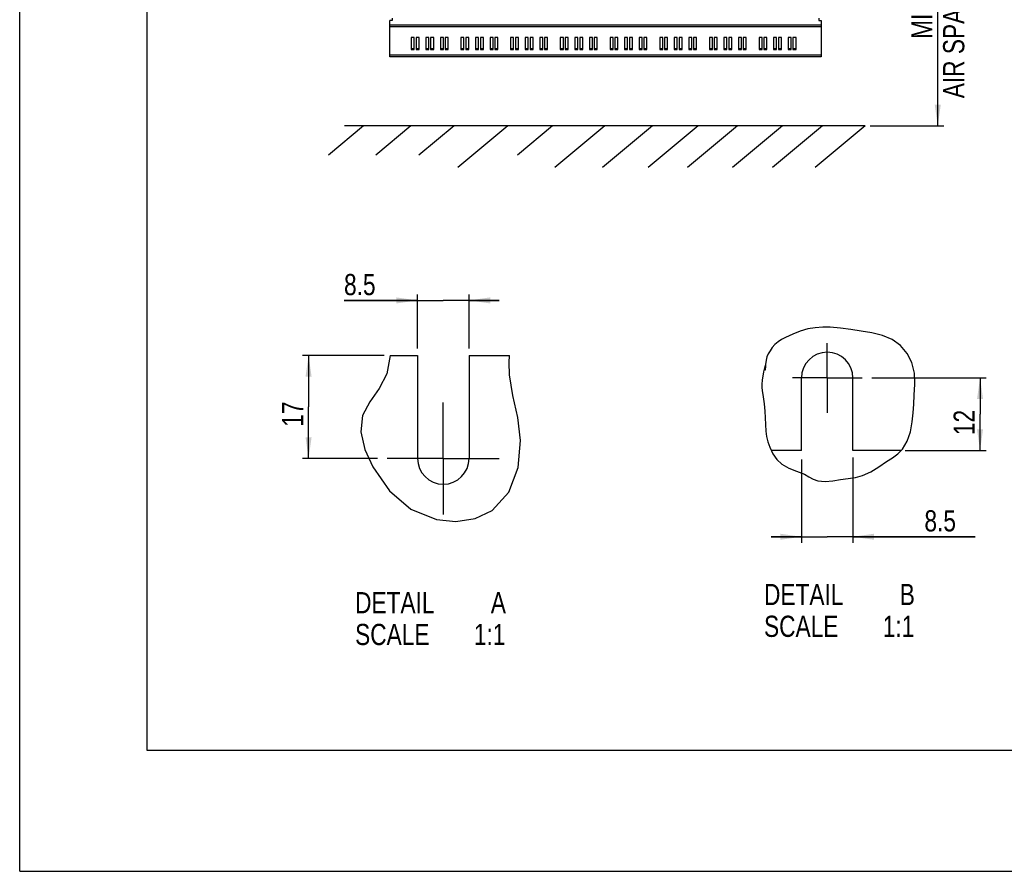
# Model space of a CAD drawing. Extents: x 0 to 594, y 0 to 420.
# Tile 1 of 126: x 0 to 163, y 0 to 141. Entities that reach past the tile are written whole.
import ezdxf

# ---------------------------------------------------------------- set-up
doc = ezdxf.new("R2010")
doc.units = 0
doc.header["$LTSCALE"] = 32.67
doc.linetypes.add('CENTER', pattern=[0.6, 0.375, -0.075, 0.075, -0.075])
doc.layers.get('0').update_dxf_attribs({"linetype": 'CONTINUOUS'})
doc.layers.add('DEFAULT_1', color=7, linetype='CENTER')
doc.styles.get("Standard").update_dxf_attribs({"font": 'txt', "width": 0.8})
doc.dimstyles.get("Standard").update_dxf_attribs({"dimtxt": 2.5, "dimasz": 2.5, "dimexe": 1.25, "dimexo": 0.625, "dimtad": 1, "dimcen": 2.5, "dimazin": 3, "dimtfac": 1, "dimtmove": 0, "dimatfit": 3})

# ---------------------------------------------------------------- blocks, each defined once
blk = doc.blocks.new('_FILLED')
at = {"color": 0, "linetype": 'BYBLOCK'}
blk.add_solid([(0, 0), (-1, 0.143), (-1, -0.143)], dxfattribs=at)
blk = doc.blocks.new('*D0')
at = {"color": 2, "linetype": 'CONTINUOUS'}
for p, q in [((135.07, 168.11), (152.52, 168.11)), ((151.52, 168.11), (151.52, 145.62)), ((151.52, 123.13), (151.52, 145.62)), ((140.34, 123.13), (152.52, 123.13))]:
    blk.add_line(p, q, dxfattribs=at)
at = {"color": 2, "linetype": 'CONTINUOUS', "xscale": 3.5, "yscale": 3.5, "zscale": 3.5}
for p, rotation in [((151.52, 168.11), 90), ((151.52, 123.13), 270)]:
    blk.add_blockref('_FILLED', p, dxfattribs=dict(at, rotation=rotation))
at = {"color": 5, "linetype": 'CONTINUOUS', "width": 0.8}
for s, p in [('AIR SPACE INLET', (155.9, 127.67)), ('225', (150.65, 148.67)), ('MIN ', (150.65, 137.47))]:
    blk.add_text(s, height=3.5, rotation=90, dxfattribs=at).set_placement(p)
blk = doc.blocks.new('*D2')
at = {"color": 2, "linetype": 'CONTINUOUS'}
for p, q in [((65.66, 94.28), (53.53, 94.28)), ((53.53, 94.28), (69.91, 94.28)), ((65.66, 86.35), (65.66, 95.28)), ((79.16, 94.28), (69.91, 94.28)), ((74.16, 86.35), (74.16, 95.28)), ((74.16, 94.28), (79.16, 94.28))]:
    blk.add_line(p, q, dxfattribs=at)
at = {"color": 2, "linetype": 'CONTINUOUS', "xscale": 3.5, "yscale": 3.5, "zscale": 3.5}
blk.add_blockref('_FILLED', (65.66, 94.28), dxfattribs=at)
at = {"color": 2, "linetype": 'CONTINUOUS', "xscale": 3.5, "yscale": 3.5, "zscale": 3.5, "rotation": 180}
blk.add_blockref('_FILLED', (74.16, 94.28), dxfattribs=at)
at = {"color": 5, "linetype": 'CONTINUOUS', "width": 0.8}
blk.add_text('8.5', height=3.5, dxfattribs=at).set_placement((53.53, 95.15))
blk = doc.blocks.new('*D3')
at = {"color": 2, "linetype": 'CONTINUOUS'}
for p, q in [((60.18, 85.18), (46.68, 85.18)), ((47.68, 85.18), (47.68, 76.68)), ((47.68, 68.18), (47.68, 76.68)), ((59.05, 68.18), (46.68, 68.18))]:
    blk.add_line(p, q, dxfattribs=at)
at = {"color": 2, "linetype": 'CONTINUOUS', "xscale": 3.5, "yscale": 3.5, "zscale": 3.5}
for p, rotation in [((47.68, 85.18), 90), ((47.68, 68.18), 270)]:
    blk.add_blockref('_FILLED', p, dxfattribs=dict(at, rotation=rotation))
at = {"color": 5, "linetype": 'CONTINUOUS', "width": 0.8}
blk.add_text('17', height=3.5, rotation=90, dxfattribs=at).set_placement((46.81, 73.41))
blk = doc.blocks.new('*D10')
at = {"color": 2, "linetype": 'CONTINUOUS'}
for p, q in [((140.66, 81.48), (159.5, 81.48)), ((158.5, 81.48), (158.5, 75.48)), ((158.5, 69.48), (158.5, 75.48)), ((146.14, 69.48), (159.5, 69.48))]:
    blk.add_line(p, q, dxfattribs=at)
at = {"color": 2, "linetype": 'CONTINUOUS', "xscale": 3.5, "yscale": 3.5, "zscale": 3.5}
for p, rotation in [((158.5, 81.48), 90), ((158.5, 69.48), 270)]:
    blk.add_blockref('_FILLED', p, dxfattribs=dict(at, rotation=rotation))
at = {"color": 5, "linetype": 'CONTINUOUS', "width": 0.8}
blk.add_text('12', height=3.5, rotation=90, dxfattribs=at).set_placement((157.63, 72.04))
blk = doc.blocks.new('*D11')
at = {"color": 2, "linetype": 'CONTINUOUS'}
for p, q in [((137.52, 68.36), (137.52, 54.25)), ((129.02, 68), (129.02, 54.25)), ((129.02, 55.25), (124.02, 55.25)), ((124.02, 55.25), (133.27, 55.25)), ((157.72, 55.25), (133.27, 55.25)), ((137.52, 55.25), (157.72, 55.25))]:
    blk.add_line(p, q, dxfattribs=at)
at = {"color": 2, "linetype": 'CONTINUOUS', "xscale": 3.5, "yscale": 3.5, "zscale": 3.5}
blk.add_blockref('_FILLED', (129.02, 55.25), dxfattribs=at)
at = {"color": 2, "linetype": 'CONTINUOUS', "xscale": 3.5, "yscale": 3.5, "zscale": 3.5, "rotation": 180}
blk.add_blockref('_FILLED', (137.52, 55.25), dxfattribs=at)
at = {"color": 5, "linetype": 'CONTINUOUS', "width": 0.8}
blk.add_text('8.5', height=3.5, dxfattribs=at).set_placement((149.32, 56.13))

msp = doc.modelspace()

# ---------------------------------------------------------------- linework, layer by layer
at = {"color": 7, "linetype": 'CONTINUOUS'}
for p, q in [((0, 0), (0, 420)), ((21, 400), (21, 20)), ((61.476, 140.493), (61.076, 140.493)), ((61.076, 134.513), (61.076, 140.493)), ((61.476, 140.893), (61.476, 140.493)), ((131.876, 140.893), (131.876, 140.493)), ((131.876, 140.493), (132.276, 140.493)), ((132.276, 140.493), (132.276, 134.513)), ((65.126, 137.717), (64.626, 137.717)), ((64.626, 137.717), (64.626, 135.725)), ((65.126, 135.725), (65.126, 137.717)), ((65.926, 137.717), (65.426, 137.717)), ((65.426, 137.717), (65.426, 135.725)), ((65.926, 135.725), (65.926, 137.717)), ((67.526, 137.717), (67.026, 137.717)), ((67.026, 137.717), (67.026, 135.725)), ((67.526, 135.725), (67.526, 137.717)), ((68.326, 137.717), (67.826, 137.717)), ((67.826, 137.717), (67.826, 135.725)), ((68.326, 135.725), (68.326, 137.717)), ((69.926, 137.717), (69.426, 137.717)), ((69.426, 137.717), (69.426, 135.725)), ((69.926, 135.725), (69.926, 137.717)), ((70.726, 137.717), (70.226, 137.717)), ((70.226, 137.717), (70.226, 135.725)), ((70.726, 135.725), (70.726, 137.717)), ((73.326, 137.717), (72.826, 137.717)), ((72.826, 137.717), (72.826, 135.725)), ((73.326, 135.725), (73.326, 137.717)), ((74.126, 137.717), (73.626, 137.717)), ((73.626, 137.717), (73.626, 135.725)), ((74.126, 135.725), (74.126, 137.717)), ((75.726, 137.717), (75.226, 137.717)), ((75.226, 137.717), (75.226, 135.725)), ((75.726, 135.725), (75.726, 137.717)), ((76.526, 137.717), (76.026, 137.717)), ((76.026, 137.717), (76.026, 135.725)), ((76.526, 135.725), (76.526, 137.717)), ((78.126, 137.717), (77.626, 137.717)), ((77.626, 137.717), (77.626, 135.725)), ((78.126, 135.725), (78.126, 137.717)), ((78.926, 137.717), (78.426, 137.717)), ((78.426, 137.717), (78.426, 135.725)), ((78.926, 135.725), (78.926, 137.717)), ((81.526, 137.717), (81.026, 137.717)), ((81.026, 137.717), (81.026, 135.725)), ((81.526, 135.725), (81.526, 137.717)), ((82.326, 137.717), (81.826, 137.717)), ((81.826, 137.717), (81.826, 135.725)), ((82.326, 135.725), (82.326, 137.717)), ((83.926, 137.717), (83.426, 137.717)), ((83.426, 137.717), (83.426, 135.725)), ((83.926, 135.725), (83.926, 137.717)), ((84.726, 137.717), (84.226, 137.717)), ((84.226, 137.717), (84.226, 135.725)), ((84.726, 135.725), (84.726, 137.717)), ((86.326, 137.717), (85.826, 137.717)), ((85.826, 137.717), (85.826, 135.725)), ((86.326, 135.725), (86.326, 137.717)), ((87.126, 137.717), (86.626, 137.717)), ((86.626, 137.717), (86.626, 135.725)), ((87.126, 135.725), (87.126, 137.717)), ((89.726, 137.717), (89.226, 137.717)), ((89.226, 137.717), (89.226, 135.725)), ((89.726, 135.725), (89.726, 137.717)), ((90.526, 137.717), (90.026, 137.717)), ((90.026, 137.717), (90.026, 135.725)), ((90.526, 135.725), (90.526, 137.717)), ((92.126, 137.717), (91.626, 137.717)), ((91.626, 137.717), (91.626, 135.725)), ((92.126, 135.725), (92.126, 137.717)), ((92.926, 137.717), (92.426, 137.717)), ((92.426, 137.717), (92.426, 135.725)), ((92.926, 135.725), (92.926, 137.717)), ((94.526, 137.717), (94.026, 137.717)), ((94.026, 137.717), (94.026, 135.725)), ((94.526, 135.725), (94.526, 137.717)), ((95.326, 137.717), (94.826, 137.717)), ((94.826, 137.717), (94.826, 135.725)), ((95.326, 135.725), (95.326, 137.717)), ((97.926, 137.717), (97.426, 137.717)), ((97.426, 137.717), (97.426, 135.725)), ((97.926, 135.725), (97.926, 137.717)), ((98.726, 137.717), (98.226, 137.717)), ((98.226, 137.717), (98.226, 135.725)), ((98.726, 135.725), (98.726, 137.717)), ((100.326, 137.717), (99.826, 137.717)), ((99.826, 137.717), (99.826, 135.725)), ((100.326, 135.725), (100.326, 137.717)), ((101.126, 137.717), (100.626, 137.717)), ((100.626, 137.717), (100.626, 135.725)), ((101.126, 135.725), (101.126, 137.717)), ((102.726, 137.717), (102.226, 137.717)), ((102.226, 137.717), (102.226, 135.725)), ((102.726, 135.725), (102.726, 137.717)), ((103.526, 137.717), (103.026, 137.717)), ((103.026, 137.717), (103.026, 135.725)), ((103.526, 135.725), (103.526, 137.717)), ((106.126, 137.717), (105.626, 137.717)), ((105.626, 137.717), (105.626, 135.725)), ((106.126, 135.725), (106.126, 137.717)), ((106.926, 137.717), (106.426, 137.717)), ((106.426, 137.717), (106.426, 135.725)), ((106.926, 135.725), (106.926, 137.717)), ((108.526, 137.717), (108.026, 137.717)), ((108.026, 137.717), (108.026, 135.725)), ((108.526, 135.725), (108.526, 137.717)), ((109.326, 137.717), (108.826, 137.717)), ((108.826, 137.717), (108.826, 135.725)), ((109.326, 135.725), (109.326, 137.717)), ((110.926, 137.717), (110.426, 137.717)), ((110.426, 137.717), (110.426, 135.725)), ((110.926, 135.725), (110.926, 137.717)), ((111.726, 137.717), (111.226, 137.717)), ((111.226, 137.717), (111.226, 135.725)), ((111.726, 135.725), (111.726, 137.717)), ((114.326, 137.717), (113.826, 137.717)), ((113.826, 137.717), (113.826, 135.725)), ((114.326, 135.725), (114.326, 137.717)), ((115.126, 137.717), (114.626, 137.717)), ((114.626, 137.717), (114.626, 135.725)), ((115.126, 135.725), (115.126, 137.717)), ((116.726, 137.717), (116.226, 137.717)), ((116.226, 137.717), (116.226, 135.725)), ((116.726, 135.725), (116.726, 137.717)), ((117.526, 137.717), (117.026, 137.717)), ((117.026, 137.717), (117.026, 135.725)), ((117.526, 135.725), (117.526, 137.717)), ((119.126, 137.717), (118.626, 137.717)), ((118.626, 137.717), (118.626, 135.725)), ((119.126, 135.725), (119.126, 137.717)), ((119.926, 137.717), (119.426, 137.717)), ((119.426, 137.717), (119.426, 135.725)), ((119.926, 135.725), (119.926, 137.717)), ((122.526, 137.717), (122.026, 137.717)), ((122.026, 137.717), (122.026, 135.725)), ((122.526, 135.725), (122.526, 137.717)), ((123.326, 137.717), (122.826, 137.717)), ((122.826, 137.717), (122.826, 135.725)), ((123.326, 135.725), (123.326, 137.717)), ((124.926, 137.717), (124.426, 137.717)), ((124.426, 137.717), (124.426, 135.725)), ((124.926, 135.725), (124.926, 137.717)), ((125.726, 137.717), (125.226, 137.717)), ((125.226, 137.717), (125.226, 135.725)), ((125.726, 135.725), (125.726, 137.717)), ((127.326, 137.717), (126.826, 137.717)), ((126.826, 137.717), (126.826, 135.725)), ((127.326, 135.725), (127.326, 137.717)), ((128.126, 137.717), (127.626, 137.717)), ((127.626, 137.717), (127.626, 135.725)), ((128.126, 135.725), (128.126, 137.717)), ((64.626, 135.875), (65.126, 135.875)), ((64.626, 135.725), (65.126, 135.725)), ((65.426, 135.875), (65.926, 135.875)), ((65.426, 135.725), (65.926, 135.725)), ((67.026, 135.875), (67.526, 135.875)), ((67.026, 135.725), (67.526, 135.725)), ((67.826, 135.875), (68.326, 135.875)), ((67.826, 135.725), (68.326, 135.725)), ((69.426, 135.875), (69.926, 135.875)), ((69.426, 135.725), (69.926, 135.725)), ((70.226, 135.875), (70.726, 135.875)), ((70.226, 135.725), (70.726, 135.725)), ((72.826, 135.875), (73.326, 135.875)), ((72.826, 135.725), (73.326, 135.725)), ((73.626, 135.875), (74.126, 135.875)), ((73.626, 135.725), (74.126, 135.725)), ((75.226, 135.875), (75.726, 135.875)), ((75.226, 135.725), (75.726, 135.725)), ((76.026, 135.875), (76.526, 135.875)), ((76.026, 135.725), (76.526, 135.725)), ((77.626, 135.875), (78.126, 135.875)), ((77.626, 135.725), (78.126, 135.725)), ((78.426, 135.875), (78.926, 135.875)), ((78.426, 135.725), (78.926, 135.725)), ((81.026, 135.875), (81.526, 135.875)), ((81.026, 135.725), (81.526, 135.725)), ((81.826, 135.875), (82.326, 135.875)), ((81.826, 135.725), (82.326, 135.725)), ((83.426, 135.875), (83.926, 135.875)), ((83.426, 135.725), (83.926, 135.725)), ((84.226, 135.875), (84.726, 135.875)), ((84.226, 135.725), (84.726, 135.725)), ((85.826, 135.875), (86.326, 135.875)), ((85.826, 135.725), (86.326, 135.725)), ((86.626, 135.875), (87.126, 135.875)), ((86.626, 135.725), (87.126, 135.725)), ((89.226, 135.875), (89.726, 135.875)), ((89.226, 135.725), (89.726, 135.725)), ((90.026, 135.875), (90.526, 135.875)), ((90.026, 135.725), (90.526, 135.725)), ((91.626, 135.875), (92.126, 135.875)), ((91.626, 135.725), (92.126, 135.725)), ((92.426, 135.875), (92.926, 135.875)), ((92.426, 135.725), (92.926, 135.725)), ((94.026, 135.875), (94.526, 135.875)), ((94.026, 135.725), (94.526, 135.725)), ((94.826, 135.875), (95.326, 135.875)), ((94.826, 135.725), (95.326, 135.725)), ((97.426, 135.875), (97.926, 135.875)), ((97.426, 135.725), (97.926, 135.725)), ((98.226, 135.875), (98.726, 135.875)), ((98.226, 135.725), (98.726, 135.725)), ((99.826, 135.875), (100.326, 135.875)), ((99.826, 135.725), (100.326, 135.725)), ((100.626, 135.875), (101.126, 135.875)), ((100.626, 135.725), (101.126, 135.725)), ((102.226, 135.875), (102.726, 135.875)), ((102.226, 135.725), (102.726, 135.725)), ((103.026, 135.875), (103.526, 135.875)), ((103.026, 135.725), (103.526, 135.725)), ((105.626, 135.875), (106.126, 135.875)), ((105.626, 135.725), (106.126, 135.725)), ((106.426, 135.875), (106.926, 135.875)), ((106.426, 135.725), (106.926, 135.725)), ((108.026, 135.875), (108.526, 135.875)), ((108.026, 135.725), (108.526, 135.725)), ((108.826, 135.875), (109.326, 135.875)), ((108.826, 135.725), (109.326, 135.725)), ((110.426, 135.875), (110.926, 135.875)), ((110.426, 135.725), (110.926, 135.725)), ((111.226, 135.875), (111.726, 135.875)), ((111.226, 135.725), (111.726, 135.725)), ((113.826, 135.875), (114.326, 135.875)), ((113.826, 135.725), (114.326, 135.725)), ((114.626, 135.875), (115.126, 135.875)), ((114.626, 135.725), (115.126, 135.725)), ((116.226, 135.875), (116.726, 135.875)), ((116.226, 135.725), (116.726, 135.725)), ((117.026, 135.875), (117.526, 135.875)), ((117.026, 135.725), (117.526, 135.725)), ((118.626, 135.875), (119.126, 135.875)), ((118.626, 135.725), (119.126, 135.725)), ((119.426, 135.875), (119.926, 135.875)), ((119.426, 135.725), (119.926, 135.725)), ((122.026, 135.875), (122.526, 135.875)), ((122.026, 135.725), (122.526, 135.725)), ((122.826, 135.875), (123.326, 135.875)), ((122.826, 135.725), (123.326, 135.725)), ((124.426, 135.875), (124.926, 135.875)), ((124.426, 135.725), (124.926, 135.725)), ((125.226, 135.875), (125.726, 135.875)), ((125.226, 135.725), (125.726, 135.725)), ((126.826, 135.875), (127.326, 135.875)), ((126.826, 135.725), (127.326, 135.725)), ((127.626, 135.875), (128.126, 135.875)), ((127.626, 135.725), (128.126, 135.725)), ((132.276, 134.513), (61.076, 134.513)), ((56.76, 123.13), (50.955, 118.259)), ((139.518, 123.13), (53.627, 123.13)), ((64.557, 123.13), (58.751, 118.259)), ((71.704, 123.13), (65.898, 118.259)), ((80.54, 123.13), (72.291, 116.209)), ((87.947, 123.13), (82.141, 118.259)), ((96.572, 123.13), (88.324, 116.209)), ((104.449, 123.13), (96.201, 116.209)), ((111.986, 123.13), (103.737, 116.209)), ((118.483, 123.13), (110.234, 116.209)), ((125.89, 123.13), (117.641, 116.209)), ((132.517, 123.13), (124.268, 116.209)), ((139.518, 123.13), (131.269, 116.209)), ((61.161, 85.182), (65.659, 85.182)), ((65.659, 85.182), (65.659, 68.182)), ((74.159, 85.182), (74.159, 68.182)), ((74.159, 85.182), (80.836, 85.182)), ((129.025, 69.476), (129.025, 81.476)), ((137.525, 69.476), (137.525, 81.476)), ((129.025, 69.476), (124.06, 69.476)), ((145.455, 69.476), (137.525, 69.476)), ((21, 20), (573, 20)), ((0, 0), (594, 0))]:
    msp.add_line(p, q, dxfattribs=at)
at = {"color": 9, "linetype": 'CONTINUOUS'}
for p, q in [((132.276, 139.727), (61.076, 139.727)), ((132.276, 139.477), (61.076, 139.477)), ((132.276, 134.763), (61.076, 134.763))]:
    msp.add_line(p, q, dxfattribs=at)
at = {"color": 2, "linetype": 'CONTINUOUS'}
for p, q in [((130.072, 89.565), (128.806, 89.202)), ((131.292, 89.769), (130.072, 89.565)), ((132.53, 89.853), (131.292, 89.769)), ((133.771, 89.837), (132.53, 89.853)), ((135.478, 89.69), (133.771, 89.837)), ((137.176, 89.452), (135.478, 89.69)), ((138.883, 89.184), (137.176, 89.452)), ((125.757, 87.827), (125.169, 87.457)), ((126.374, 88.151), (125.757, 87.827)), ((127.575, 88.718), (126.374, 88.151)), ((128.806, 89.202), (127.575, 88.718)), ((140.649, 88.906), (138.883, 89.184)), ((142.376, 88.504), (140.649, 88.906)), ((143.995, 87.825), (142.376, 88.504)), ((145.363, 86.821), (143.995, 87.825)), ((124.204, 86.512), (123.84, 85.969)), ((124.634, 87.009), (124.204, 86.512)), ((125.169, 87.457), (124.634, 87.009)), ((146.482, 85.52), (145.363, 86.821)), ((61.161, 85.182), (60.597, 82.158)), ((80.782, 84.042), (80.836, 85.182)), ((123.332, 84.946), (123.179, 84.398)), ((123.546, 85.432), (123.332, 84.946)), ((123.84, 85.969), (123.546, 85.432)), ((147.258, 84.018), (146.482, 85.52)), ((80.829, 81.99), (80.782, 84.042)), ((123.016, 83.573), (122.763, 82.47)), ((123.135, 83.63), (123.016, 83.573)), ((123.054, 83.23), (123.043, 82.864)), ((123.082, 83.678), (123.054, 83.23)), ((123.054, 82.74), (123.084, 82.934)), ((123.179, 84.398), (123.082, 83.678)), ((123.084, 82.934), (123.118, 83.296)), ((123.118, 83.296), (123.135, 83.63)), ((147.656, 82.266), (147.258, 84.018)), ((60.597, 82.158), (59.323, 79.752)), ((81.396, 78.574), (80.829, 81.99)), ((122.763, 82.47), (122.543, 81.124)), ((123.043, 82.864), (123.054, 82.74)), ((147.724, 80.447), (147.656, 82.266)), ((59.323, 79.752), (57.766, 77.556)), ((122.543, 81.124), (122.486, 80.438)), ((122.486, 80.438), (122.493, 79.901)), ((122.493, 79.901), (122.543, 79.419)), ((147.639, 78.618), (147.724, 80.447)), ((82.19, 74.945), (81.396, 78.574)), ((122.543, 79.419), (122.697, 78.36)), ((122.697, 78.36), (122.868, 77.2)), ((147.557, 77.157), (147.639, 78.618)), ((57.766, 77.556), (56.584, 75.302)), ((122.868, 77.2), (122.995, 76.008)), ((147.453, 75.704), (147.557, 77.157)), ((56.584, 75.302), (56.307, 72.554)), ((82.668, 71.122), (82.19, 74.945)), ((122.995, 76.008), (123.044, 74.885)), ((123.044, 74.885), (123.067, 73.787)), ((147.291, 74.232), (147.453, 75.704)), ((123.067, 73.787), (123.135, 72.701)), ((146.998, 72.604), (147.291, 74.232)), ((56.307, 72.554), (56.965, 69.639)), ((123.135, 72.701), (123.27, 71.799)), ((123.27, 71.799), (123.488, 70.903)), ((146.497, 71.053), (146.998, 72.604)), ((82.271, 66.69), (82.668, 71.122)), ((123.488, 70.903), (123.796, 70.021)), ((123.796, 70.021), (124.307, 68.966)), ((145.69, 69.708), (146.497, 71.053)), ((56.965, 69.639), (58.256, 66.775)), ((124.307, 68.966), (124.966, 68.014)), ((143.079, 67.654), (144.024, 68.282)), ((144.024, 68.282), (144.918, 68.946)), ((144.918, 68.946), (145.69, 69.708)), ((58.256, 66.775), (61.026, 62.81)), ((80.728, 62.641), (82.271, 66.69)), ((124.966, 68.014), (125.78, 67.236)), ((125.78, 67.236), (126.941, 66.585)), ((140.476, 65.97), (141.783, 66.777)), ((141.783, 66.777), (143.079, 67.654)), ((126.941, 66.585), (128.219, 66.093)), ((128.219, 66.093), (129.504, 65.565)), ((129.504, 65.565), (130.249, 65.168)), ((130.249, 65.168), (130.983, 64.778)), ((136.714, 64.87), (137.938, 65.058)), ((137.938, 65.058), (139.111, 65.357)), ((139.111, 65.357), (140.476, 65.97)), ((130.983, 64.778), (131.732, 64.486)), ((131.732, 64.486), (132.928, 64.354)), ((132.928, 64.354), (134.181, 64.481)), ((134.181, 64.481), (135.457, 64.695)), ((135.457, 64.695), (136.714, 64.87)), ((61.026, 62.81), (64.556, 59.81)), ((77.986, 59.585), (80.728, 62.641)), ((64.556, 59.81), (68.79, 58.08)), ((75.177, 58.26), (77.986, 59.585)), ((68.79, 58.08), (72, 57.777)), ((72, 57.777), (75.177, 58.26))]:
    msp.add_line(p, q, dxfattribs=at)
at = {"color": 7, "linetype": 'CONTINUOUS'}
for centre, start, end in [((133.275, 81.476), 0, 180), ((69.909, 68.182), 180, 360)]:
    msp.add_arc(centre, 4.25, start, end, dxfattribs=at)
at = {"layer": 'DEFAULT_1', "color": 7, "linetype": 'CENTER'}
for p, q in [((133.275, 81.476), (133.275, 87.225)), ((133.275, 81.476), (127.525, 81.476)), ((133.275, 81.476), (133.275, 75.726)), ((133.275, 81.476), (139.024, 81.476)), ((69.909, 68.182), (69.909, 77.433)), ((69.909, 68.182), (60.658, 68.182)), ((69.909, 68.182), (79.159, 68.182)), ((69.909, 68.182), (69.909, 58.932))]:
    msp.add_line(p, q, dxfattribs=at)

# ---------------------------------------------------------------- texts
at = {"color": 5, "linetype": 'CONTINUOUS', "width": 0.8}
for s, p in [('DETAIL  ', (122.846, 43.964)), ('B', (145.246, 43.964)), ('DETAIL  ', (55.356, 42.615)), ('A', (77.756, 42.615)), ('SCALE  ', (122.846, 38.714)), ('SCALE  ', (55.356, 37.365)), ('1:1', (74.956, 37.365)), ('1:1', (142.446, 38.714))]:
    msp.add_text(s, height=3.5, dxfattribs=at).set_placement(p)

# ---------------------------------------------------------------- dimensions: what is measured, and where the dimension line sits
at = {"color": 2, "linetype": 'CONTINUOUS'}
for base, p1, p2, angle, picture, middle in [((151.521, 168.113), (140.339, 123.13), (135.075, 168.113), 90, '*D0', (151.521, 148.667)), ((65.659, 94.279), (74.159, 86.352), (65.659, 86.352), 180, '*D2', (57.725, 96.904)), ((47.682, 68.182), (60.177, 85.182), (59.049, 68.182), 270, '*D3', (45.057, 76.209)), ((158.501, 81.476), (146.135, 69.476), (140.656, 81.476), 90, '*D10', (155.876, 74.838))]:
    dim = msp.add_linear_dim(base=base, p1=p1, p2=p2, angle=angle, dimstyle='Standard', dxfattribs=at)
    dim.commit()
    dim.dimension.update_dxf_attribs({"geometry": picture, "text_midpoint": middle, "dimtype": 128})
dim = msp.add_linear_dim(base=(137.525, 55.251), p1=(129.025, 67.999), p2=(137.525, 68.362), dimstyle='Standard', dxfattribs=at)
dim.commit()
dim.dimension.update_dxf_attribs({"geometry": '*D11', "text_midpoint": (153.524, 57.876), "dimtype": 128})

doc.saveas('drawing.dxf')
